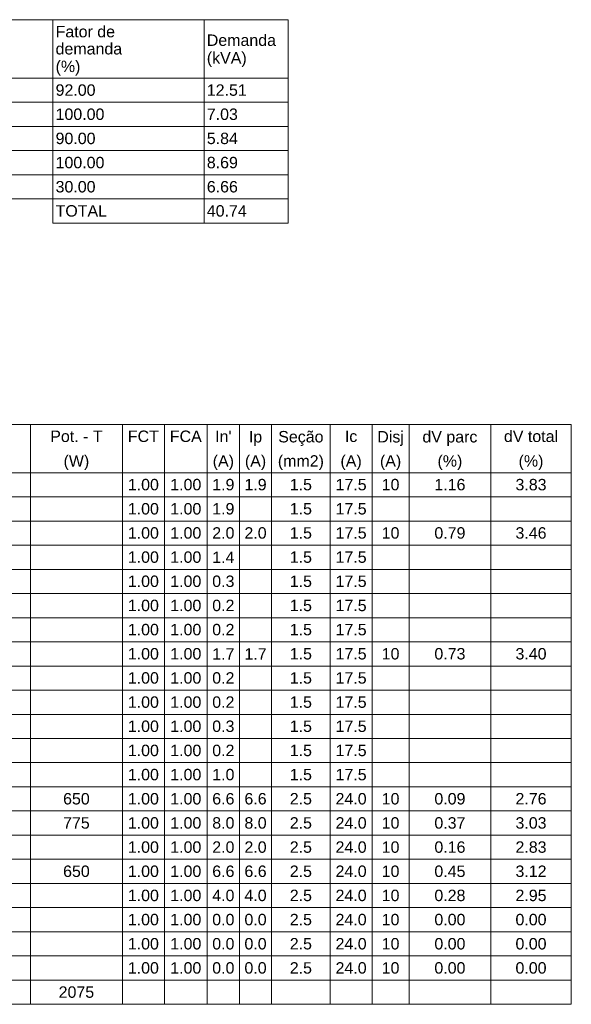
# Model space of a CAD drawing. Header units: millimetres. Extents: x 55082 to 85113, y -5867 to -946.
# Tile 48 of 77: x 67999 to 68530, y -3222 to -2275. Entities that reach past the tile are written whole.
import ezdxf

# ---------------------------------------------------------------- set-up
doc = ezdxf.new("R2010")
doc.units = ezdxf.units.MM
doc.header["$MEASUREMENT"] = 0
doc.layers.add('DI-Tabelas', color=7, linetype='Continuous', lineweight=5)
doc.styles.add('Arial', font='arial.ttf')

msp = doc.modelspace()

# ---------------------------------------------------------------- linework, layer by layer
at = {"layer": 'DI-Tabelas'}
for p, q in [((68257.71, -2274.61), (67376.57, -2274.61)), ((68031.33, -2274.61), (68031.33, -2330.87)), ((68176.92, -2274.61), (68176.92, -2330.87)), ((68257.71, -2274.61), (68257.71, -2330.87)), ((68031.33, -2330.87), (67885.71, -2330.87)), ((67885.71, -2330.87), (68031.33, -2330.87)), ((68176.92, -2330.87), (68031.33, -2330.87)), ((68031.33, -2330.87), (68031.33, -2354.13)), ((68031.33, -2330.87), (68176.92, -2330.87)), ((68257.71, -2330.87), (68176.92, -2330.87)), ((68176.92, -2330.87), (68176.92, -2354.13)), ((68176.92, -2330.87), (68257.71, -2330.87)), ((68257.71, -2330.87), (68257.71, -2354.13)), ((68031.33, -2354.13), (67885.71, -2354.13)), ((68176.92, -2354.13), (68031.33, -2354.13)), ((68031.33, -2354.13), (68031.33, -2377.39)), ((68257.71, -2354.13), (68176.92, -2354.13)), ((68176.92, -2354.13), (68176.92, -2377.39)), ((68257.71, -2354.13), (68257.71, -2377.39)), ((68031.33, -2377.39), (67885.71, -2377.39)), ((68176.92, -2377.39), (68031.33, -2377.39)), ((68031.33, -2377.39), (68031.33, -2400.65)), ((68257.71, -2377.39), (68176.92, -2377.39)), ((68176.92, -2377.39), (68176.92, -2400.65)), ((68257.71, -2377.39), (68257.71, -2400.65)), ((68031.33, -2400.65), (67885.71, -2400.65)), ((68176.92, -2400.65), (68031.33, -2400.65)), ((68031.33, -2400.65), (68031.33, -2423.91)), ((68257.71, -2400.65), (68176.92, -2400.65)), ((68176.92, -2400.65), (68176.92, -2423.91)), ((68257.71, -2400.65), (68257.71, -2423.91)), ((68031.33, -2423.91), (67885.71, -2423.91)), ((68176.92, -2423.91), (68031.33, -2423.91)), ((68031.33, -2423.91), (68031.33, -2447.17)), ((68257.71, -2423.91), (68176.92, -2423.91)), ((68176.92, -2423.91), (68176.92, -2447.17)), ((68257.71, -2423.91), (68257.71, -2447.17)), ((68031.33, -2447.17), (67885.71, -2447.17)), ((68176.92, -2447.17), (68031.33, -2447.17)), ((68031.33, -2447.17), (68031.33, -2470.43)), ((68257.71, -2447.17), (68176.92, -2447.17)), ((68176.92, -2447.17), (68176.92, -2470.43)), ((68257.71, -2447.17), (68257.71, -2470.43)), ((68176.92, -2470.43), (68031.33, -2470.43)), ((68257.71, -2470.43), (68176.92, -2470.43)), ((68530.37, -2664.13), (67045.12, -2664.13)), ((68009.63, -2664.13), (68009.63, -2687.39)), ((68098.14, -2664.13), (68098.14, -2687.39)), ((68138.53, -2664.13), (68138.53, -2687.39)), ((68179.85, -2664.13), (68179.85, -2687.39)), ((68210.84, -2664.13), (68210.84, -2687.39)), ((68241.83, -2664.13), (68241.83, -2687.39)), ((68298.14, -2664.13), (68298.14, -2687.39)), ((68338.53, -2664.13), (68338.53, -2687.39)), ((68374.2, -2664.13), (68374.2, -2687.39)), ((68452.76, -2664.13), (68452.76, -2687.39)), ((68530.37, -2664.13), (68530.37, -2687.39)), ((68009.63, -2687.39), (68009.63, -2710.65)), ((68098.14, -2687.39), (68098.14, -2710.65)), ((68138.53, -2687.39), (68138.53, -2710.65)), ((68179.85, -2687.39), (68179.85, -2710.65)), ((68210.84, -2687.39), (68210.84, -2710.65)), ((68241.83, -2687.39), (68241.83, -2710.65)), ((68298.14, -2687.39), (68298.14, -2710.65)), ((68338.53, -2687.39), (68338.53, -2710.65)), ((68374.2, -2687.39), (68374.2, -2710.65)), ((68452.76, -2687.39), (68452.76, -2710.65)), ((68530.37, -2687.39), (68530.37, -2710.65)), ((68009.63, -2710.65), (67920.16, -2710.65)), ((67920.16, -2710.65), (68009.63, -2710.65)), ((68098.14, -2710.65), (68009.63, -2710.65)), ((68009.63, -2710.65), (68009.63, -2733.91)), ((68009.63, -2710.65), (68098.14, -2710.65)), ((68138.53, -2710.65), (68098.14, -2710.65)), ((68098.14, -2710.65), (68098.14, -2733.91)), ((68098.14, -2710.65), (68138.53, -2710.65)), ((68179.85, -2710.65), (68138.53, -2710.65)), ((68138.53, -2710.65), (68138.53, -2733.91)), ((68138.53, -2710.65), (68179.85, -2710.65)), ((68210.84, -2710.65), (68179.85, -2710.65)), ((68179.85, -2710.65), (68179.85, -2733.91)), ((68179.85, -2710.65), (68210.84, -2710.65)), ((68241.83, -2710.65), (68210.84, -2710.65)), ((68210.84, -2710.65), (68210.84, -2733.91)), ((68210.84, -2710.65), (68241.83, -2710.65)), ((68298.14, -2710.65), (68241.83, -2710.65)), ((68241.83, -2710.65), (68241.83, -2733.91)), ((68241.83, -2710.65), (68298.14, -2710.65)), ((68338.53, -2710.65), (68298.14, -2710.65)), ((68298.14, -2710.65), (68298.14, -2733.91)), ((68298.14, -2710.65), (68338.53, -2710.65)), ((68374.2, -2710.65), (68338.53, -2710.65)), ((68338.53, -2710.65), (68338.53, -2733.91)), ((68338.53, -2710.65), (68374.2, -2710.65)), ((68452.76, -2710.65), (68374.2, -2710.65)), ((68374.2, -2710.65), (68374.2, -2733.91)), ((68374.2, -2710.65), (68452.76, -2710.65)), ((68530.37, -2710.65), (68452.76, -2710.65)), ((68452.76, -2710.65), (68452.76, -2733.91)), ((68452.76, -2710.65), (68530.37, -2710.65)), ((68530.37, -2710.65), (68530.37, -2733.91)), ((68009.63, -2733.91), (67920.16, -2733.91)), ((68098.14, -2733.91), (68009.63, -2733.91)), ((68009.63, -2733.91), (68009.63, -2757.17)), ((68138.53, -2733.91), (68098.14, -2733.91)), ((68098.14, -2733.91), (68098.14, -2757.17)), ((68179.85, -2733.91), (68138.53, -2733.91)), ((68138.53, -2733.91), (68138.53, -2757.17)), ((68210.84, -2733.91), (68179.85, -2733.91)), ((68179.85, -2733.91), (68179.85, -2757.17)), ((68241.83, -2733.91), (68210.84, -2733.91)), ((68210.84, -2733.91), (68210.84, -2757.17)), ((68298.14, -2733.91), (68241.83, -2733.91)), ((68241.83, -2733.91), (68241.83, -2757.17)), ((68338.53, -2733.91), (68298.14, -2733.91)), ((68298.14, -2733.91), (68298.14, -2757.17)), ((68374.2, -2733.91), (68338.53, -2733.91)), ((68338.53, -2733.91), (68338.53, -2757.17)), ((68452.76, -2733.91), (68374.2, -2733.91)), ((68374.2, -2733.91), (68374.2, -2757.17)), ((68530.37, -2733.91), (68452.76, -2733.91)), ((68452.76, -2733.91), (68452.76, -2757.17)), ((68530.37, -2733.91), (68530.37, -2757.17)), ((68009.63, -2757.17), (67920.16, -2757.17)), ((68098.14, -2757.17), (68009.63, -2757.17)), ((68009.63, -2757.17), (68009.63, -2780.43)), ((68138.53, -2757.17), (68098.14, -2757.17)), ((68098.14, -2757.17), (68098.14, -2780.43)), ((68179.85, -2757.17), (68138.53, -2757.17)), ((68138.53, -2757.17), (68138.53, -2780.43)), ((68210.84, -2757.17), (68179.85, -2757.17)), ((68179.85, -2757.17), (68179.85, -2780.43)), ((68241.83, -2757.17), (68210.84, -2757.17)), ((68210.84, -2757.17), (68210.84, -2780.43)), ((68298.14, -2757.17), (68241.83, -2757.17)), ((68241.83, -2757.17), (68241.83, -2780.43)), ((68338.53, -2757.17), (68298.14, -2757.17)), ((68298.14, -2757.17), (68298.14, -2780.43)), ((68374.2, -2757.17), (68338.53, -2757.17)), ((68338.53, -2757.17), (68338.53, -2780.43)), ((68452.76, -2757.17), (68374.2, -2757.17)), ((68374.2, -2757.17), (68374.2, -2780.43)), ((68530.37, -2757.17), (68452.76, -2757.17)), ((68452.76, -2757.17), (68452.76, -2780.43)), ((68530.37, -2757.17), (68530.37, -2780.43)), ((68009.63, -2780.43), (67920.16, -2780.43)), ((68098.14, -2780.43), (68009.63, -2780.43)), ((68009.63, -2780.43), (68009.63, -2803.69)), ((68138.53, -2780.43), (68098.14, -2780.43)), ((68098.14, -2780.43), (68098.14, -2803.69)), ((68179.85, -2780.43), (68138.53, -2780.43)), ((68138.53, -2780.43), (68138.53, -2803.69)), ((68210.84, -2780.43), (68179.85, -2780.43)), ((68179.85, -2780.43), (68179.85, -2803.69)), ((68241.83, -2780.43), (68210.84, -2780.43)), ((68210.84, -2780.43), (68210.84, -2803.69)), ((68298.14, -2780.43), (68241.83, -2780.43)), ((68241.83, -2780.43), (68241.83, -2803.69)), ((68338.53, -2780.43), (68298.14, -2780.43)), ((68298.14, -2780.43), (68298.14, -2803.69)), ((68374.2, -2780.43), (68338.53, -2780.43)), ((68338.53, -2780.43), (68338.53, -2803.69)), ((68452.76, -2780.43), (68374.2, -2780.43)), ((68374.2, -2780.43), (68374.2, -2803.69)), ((68530.37, -2780.43), (68452.76, -2780.43)), ((68452.76, -2780.43), (68452.76, -2803.69)), ((68530.37, -2780.43), (68530.37, -2803.69)), ((68009.63, -2803.69), (67920.16, -2803.69)), ((68098.14, -2803.69), (68009.63, -2803.69)), ((68009.63, -2803.69), (68009.63, -2826.95)), ((68138.53, -2803.69), (68098.14, -2803.69)), ((68098.14, -2803.69), (68098.14, -2826.95)), ((68179.85, -2803.69), (68138.53, -2803.69)), ((68138.53, -2803.69), (68138.53, -2826.95)), ((68210.84, -2803.69), (68179.85, -2803.69)), ((68179.85, -2803.69), (68179.85, -2826.95)), ((68241.83, -2803.69), (68210.84, -2803.69)), ((68210.84, -2803.69), (68210.84, -2826.95)), ((68298.14, -2803.69), (68241.83, -2803.69)), ((68241.83, -2803.69), (68241.83, -2826.95)), ((68338.53, -2803.69), (68298.14, -2803.69)), ((68298.14, -2803.69), (68298.14, -2826.95)), ((68374.2, -2803.69), (68338.53, -2803.69)), ((68338.53, -2803.69), (68338.53, -2826.95)), ((68452.76, -2803.69), (68374.2, -2803.69)), ((68374.2, -2803.69), (68374.2, -2826.95)), ((68530.37, -2803.69), (68452.76, -2803.69)), ((68452.76, -2803.69), (68452.76, -2826.95)), ((68530.37, -2803.69), (68530.37, -2826.95)), ((68009.63, -2826.95), (67920.16, -2826.95)), ((68098.14, -2826.95), (68009.63, -2826.95)), ((68009.63, -2826.95), (68009.63, -2850.21)), ((68138.53, -2826.95), (68098.14, -2826.95)), ((68098.14, -2826.95), (68098.14, -2850.21)), ((68179.85, -2826.95), (68138.53, -2826.95)), ((68138.53, -2826.95), (68138.53, -2850.21)), ((68210.84, -2826.95), (68179.85, -2826.95)), ((68179.85, -2826.95), (68179.85, -2850.21)), ((68241.83, -2826.95), (68210.84, -2826.95)), ((68210.84, -2826.95), (68210.84, -2850.21)), ((68298.14, -2826.95), (68241.83, -2826.95)), ((68241.83, -2826.95), (68241.83, -2850.21)), ((68338.53, -2826.95), (68298.14, -2826.95)), ((68298.14, -2826.95), (68298.14, -2850.21)), ((68374.2, -2826.95), (68338.53, -2826.95)), ((68338.53, -2826.95), (68338.53, -2850.21)), ((68452.76, -2826.95), (68374.2, -2826.95)), ((68374.2, -2826.95), (68374.2, -2850.21)), ((68530.37, -2826.95), (68452.76, -2826.95)), ((68452.76, -2826.95), (68452.76, -2850.21)), ((68530.37, -2826.95), (68530.37, -2850.21)), ((68009.63, -2850.21), (67920.16, -2850.21)), ((68098.14, -2850.21), (68009.63, -2850.21)), ((68009.63, -2850.21), (68009.63, -2873.47)), ((68138.53, -2850.21), (68098.14, -2850.21)), ((68098.14, -2850.21), (68098.14, -2873.47)), ((68179.85, -2850.21), (68138.53, -2850.21)), ((68138.53, -2850.21), (68138.53, -2873.47)), ((68210.84, -2850.21), (68179.85, -2850.21)), ((68179.85, -2850.21), (68179.85, -2873.47)), ((68241.83, -2850.21), (68210.84, -2850.21)), ((68210.84, -2850.21), (68210.84, -2873.47)), ((68298.14, -2850.21), (68241.83, -2850.21)), ((68241.83, -2850.21), (68241.83, -2873.47)), ((68338.53, -2850.21), (68298.14, -2850.21)), ((68298.14, -2850.21), (68298.14, -2873.47)), ((68374.2, -2850.21), (68338.53, -2850.21)), ((68338.53, -2850.21), (68338.53, -2873.47)), ((68452.76, -2850.21), (68374.2, -2850.21)), ((68374.2, -2850.21), (68374.2, -2873.47)), ((68530.37, -2850.21), (68452.76, -2850.21)), ((68452.76, -2850.21), (68452.76, -2873.47)), ((68530.37, -2850.21), (68530.37, -2873.47)), ((68009.63, -2873.47), (67920.16, -2873.47)), ((68098.14, -2873.47), (68009.63, -2873.47)), ((68009.63, -2873.47), (68009.63, -2896.73)), ((68138.53, -2873.47), (68098.14, -2873.47)), ((68098.14, -2873.47), (68098.14, -2896.73)), ((68179.85, -2873.47), (68138.53, -2873.47)), ((68138.53, -2873.47), (68138.53, -2896.73)), ((68210.84, -2873.47), (68179.85, -2873.47)), ((68179.85, -2873.47), (68179.85, -2896.73)), ((68241.83, -2873.47), (68210.84, -2873.47)), ((68210.84, -2873.47), (68210.84, -2896.73)), ((68298.14, -2873.47), (68241.83, -2873.47)), ((68241.83, -2873.47), (68241.83, -2896.73)), ((68338.53, -2873.47), (68298.14, -2873.47)), ((68298.14, -2873.47), (68298.14, -2896.73)), ((68374.2, -2873.47), (68338.53, -2873.47)), ((68338.53, -2873.47), (68338.53, -2896.73)), ((68452.76, -2873.47), (68374.2, -2873.47)), ((68374.2, -2873.47), (68374.2, -2896.73)), ((68530.37, -2873.47), (68452.76, -2873.47)), ((68452.76, -2873.47), (68452.76, -2896.73)), ((68530.37, -2873.47), (68530.37, -2896.73)), ((68009.63, -2896.73), (67920.16, -2896.73)), ((68098.14, -2896.73), (68009.63, -2896.73)), ((68009.63, -2896.73), (68009.63, -2919.99)), ((68138.53, -2896.73), (68098.14, -2896.73)), ((68098.14, -2896.73), (68098.14, -2919.99)), ((68179.85, -2896.73), (68138.53, -2896.73)), ((68138.53, -2896.73), (68138.53, -2919.99)), ((68210.84, -2896.73), (68179.85, -2896.73)), ((68179.85, -2896.73), (68179.85, -2919.99)), ((68241.83, -2896.73), (68210.84, -2896.73)), ((68210.84, -2896.73), (68210.84, -2919.99)), ((68298.14, -2896.73), (68241.83, -2896.73)), ((68241.83, -2896.73), (68241.83, -2919.99)), ((68338.53, -2896.73), (68298.14, -2896.73)), ((68298.14, -2896.73), (68298.14, -2919.99)), ((68374.2, -2896.73), (68338.53, -2896.73)), ((68338.53, -2896.73), (68338.53, -2919.99)), ((68452.76, -2896.73), (68374.2, -2896.73)), ((68374.2, -2896.73), (68374.2, -2919.99)), ((68530.37, -2896.73), (68452.76, -2896.73)), ((68452.76, -2896.73), (68452.76, -2919.99)), ((68530.37, -2896.73), (68530.37, -2919.99)), ((68009.63, -2919.99), (67920.16, -2919.99)), ((68098.14, -2919.99), (68009.63, -2919.99)), ((68009.63, -2919.99), (68009.63, -2943.25)), ((68138.53, -2919.99), (68098.14, -2919.99)), ((68098.14, -2919.99), (68098.14, -2943.25)), ((68179.85, -2919.99), (68138.53, -2919.99)), ((68138.53, -2919.99), (68138.53, -2943.25)), ((68210.84, -2919.99), (68179.85, -2919.99)), ((68179.85, -2919.99), (68179.85, -2943.25)), ((68241.83, -2919.99), (68210.84, -2919.99)), ((68210.84, -2919.99), (68210.84, -2943.25)), ((68298.14, -2919.99), (68241.83, -2919.99)), ((68241.83, -2919.99), (68241.83, -2943.25)), ((68338.53, -2919.99), (68298.14, -2919.99)), ((68298.14, -2919.99), (68298.14, -2943.25)), ((68374.2, -2919.99), (68338.53, -2919.99)), ((68338.53, -2919.99), (68338.53, -2943.25)), ((68452.76, -2919.99), (68374.2, -2919.99)), ((68374.2, -2919.99), (68374.2, -2943.25)), ((68530.37, -2919.99), (68452.76, -2919.99)), ((68452.76, -2919.99), (68452.76, -2943.25)), ((68530.37, -2919.99), (68530.37, -2943.25)), ((68009.63, -2943.25), (67920.16, -2943.25)), ((68098.14, -2943.25), (68009.63, -2943.25)), ((68009.63, -2943.25), (68009.63, -2966.51)), ((68138.53, -2943.25), (68098.14, -2943.25)), ((68098.14, -2943.25), (68098.14, -2966.51)), ((68179.85, -2943.25), (68138.53, -2943.25)), ((68138.53, -2943.25), (68138.53, -2966.51)), ((68210.84, -2943.25), (68179.85, -2943.25)), ((68179.85, -2943.25), (68179.85, -2966.51)), ((68241.83, -2943.25), (68210.84, -2943.25)), ((68210.84, -2943.25), (68210.84, -2966.51)), ((68298.14, -2943.25), (68241.83, -2943.25)), ((68241.83, -2943.25), (68241.83, -2966.51)), ((68338.53, -2943.25), (68298.14, -2943.25)), ((68298.14, -2943.25), (68298.14, -2966.51)), ((68374.2, -2943.25), (68338.53, -2943.25)), ((68338.53, -2943.25), (68338.53, -2966.51)), ((68452.76, -2943.25), (68374.2, -2943.25)), ((68374.2, -2943.25), (68374.2, -2966.51)), ((68530.37, -2943.25), (68452.76, -2943.25)), ((68452.76, -2943.25), (68452.76, -2966.51)), ((68530.37, -2943.25), (68530.37, -2966.51)), ((68009.63, -2966.51), (67920.16, -2966.51)), ((68098.14, -2966.51), (68009.63, -2966.51)), ((68009.63, -2966.51), (68009.63, -2989.77)), ((68138.53, -2966.51), (68098.14, -2966.51)), ((68098.14, -2966.51), (68098.14, -2989.77)), ((68179.85, -2966.51), (68138.53, -2966.51)), ((68138.53, -2966.51), (68138.53, -2989.77)), ((68210.84, -2966.51), (68179.85, -2966.51)), ((68179.85, -2966.51), (68179.85, -2989.77)), ((68241.83, -2966.51), (68210.84, -2966.51)), ((68210.84, -2966.51), (68210.84, -2989.77)), ((68298.14, -2966.51), (68241.83, -2966.51)), ((68241.83, -2966.51), (68241.83, -2989.77)), ((68338.53, -2966.51), (68298.14, -2966.51)), ((68298.14, -2966.51), (68298.14, -2989.77)), ((68374.2, -2966.51), (68338.53, -2966.51)), ((68338.53, -2966.51), (68338.53, -2989.77)), ((68452.76, -2966.51), (68374.2, -2966.51)), ((68374.2, -2966.51), (68374.2, -2989.77)), ((68530.37, -2966.51), (68452.76, -2966.51)), ((68452.76, -2966.51), (68452.76, -2989.77)), ((68530.37, -2966.51), (68530.37, -2989.77)), ((68009.63, -2989.77), (67920.16, -2989.77)), ((68098.14, -2989.77), (68009.63, -2989.77)), ((68009.63, -2989.77), (68009.63, -3013.03)), ((68138.53, -2989.77), (68098.14, -2989.77)), ((68098.14, -2989.77), (68098.14, -3013.03)), ((68179.85, -2989.77), (68138.53, -2989.77)), ((68138.53, -2989.77), (68138.53, -3013.03)), ((68210.84, -2989.77), (68179.85, -2989.77)), ((68179.85, -2989.77), (68179.85, -3013.03)), ((68241.83, -2989.77), (68210.84, -2989.77)), ((68210.84, -2989.77), (68210.84, -3013.03)), ((68298.14, -2989.77), (68241.83, -2989.77)), ((68241.83, -2989.77), (68241.83, -3013.03)), ((68338.53, -2989.77), (68298.14, -2989.77)), ((68298.14, -2989.77), (68298.14, -3013.03)), ((68374.2, -2989.77), (68338.53, -2989.77)), ((68338.53, -2989.77), (68338.53, -3013.03)), ((68452.76, -2989.77), (68374.2, -2989.77)), ((68374.2, -2989.77), (68374.2, -3013.03)), ((68530.37, -2989.77), (68452.76, -2989.77)), ((68452.76, -2989.77), (68452.76, -3013.03)), ((68530.37, -2989.77), (68530.37, -3013.03)), ((68009.63, -3013.03), (67920.16, -3013.03)), ((68098.14, -3013.03), (68009.63, -3013.03)), ((68009.63, -3013.03), (68009.63, -3036.29)), ((68138.53, -3013.03), (68098.14, -3013.03)), ((68098.14, -3013.03), (68098.14, -3036.29)), ((68179.85, -3013.03), (68138.53, -3013.03)), ((68138.53, -3013.03), (68138.53, -3036.29)), ((68210.84, -3013.03), (68179.85, -3013.03)), ((68179.85, -3013.03), (68179.85, -3036.29)), ((68241.83, -3013.03), (68210.84, -3013.03)), ((68210.84, -3013.03), (68210.84, -3036.29)), ((68298.14, -3013.03), (68241.83, -3013.03)), ((68241.83, -3013.03), (68241.83, -3036.29)), ((68338.53, -3013.03), (68298.14, -3013.03)), ((68298.14, -3013.03), (68298.14, -3036.29)), ((68374.2, -3013.03), (68338.53, -3013.03)), ((68338.53, -3013.03), (68338.53, -3036.29)), ((68452.76, -3013.03), (68374.2, -3013.03)), ((68374.2, -3013.03), (68374.2, -3036.29)), ((68530.37, -3013.03), (68452.76, -3013.03)), ((68452.76, -3013.03), (68452.76, -3036.29)), ((68530.37, -3013.03), (68530.37, -3036.29)), ((68009.63, -3036.29), (67920.16, -3036.29)), ((68098.14, -3036.29), (68009.63, -3036.29)), ((68009.63, -3036.29), (68009.63, -3059.55)), ((68138.53, -3036.29), (68098.14, -3036.29)), ((68098.14, -3036.29), (68098.14, -3059.55)), ((68179.85, -3036.29), (68138.53, -3036.29)), ((68138.53, -3036.29), (68138.53, -3059.55)), ((68210.84, -3036.29), (68179.85, -3036.29)), ((68179.85, -3036.29), (68179.85, -3059.55)), ((68241.83, -3036.29), (68210.84, -3036.29)), ((68210.84, -3036.29), (68210.84, -3059.55)), ((68298.14, -3036.29), (68241.83, -3036.29)), ((68241.83, -3036.29), (68241.83, -3059.55)), ((68338.53, -3036.29), (68298.14, -3036.29)), ((68298.14, -3036.29), (68298.14, -3059.55)), ((68374.2, -3036.29), (68338.53, -3036.29)), ((68338.53, -3036.29), (68338.53, -3059.55)), ((68452.76, -3036.29), (68374.2, -3036.29)), ((68374.2, -3036.29), (68374.2, -3059.55)), ((68530.37, -3036.29), (68452.76, -3036.29)), ((68452.76, -3036.29), (68452.76, -3059.55)), ((68530.37, -3036.29), (68530.37, -3059.55)), ((68009.63, -3059.55), (67920.16, -3059.55)), ((68098.14, -3059.55), (68009.63, -3059.55)), ((68009.63, -3059.55), (68009.63, -3082.81)), ((68138.53, -3059.55), (68098.14, -3059.55)), ((68098.14, -3059.55), (68098.14, -3082.81)), ((68179.85, -3059.55), (68138.53, -3059.55)), ((68138.53, -3059.55), (68138.53, -3082.81)), ((68210.84, -3059.55), (68179.85, -3059.55)), ((68179.85, -3059.55), (68179.85, -3082.81)), ((68241.83, -3059.55), (68210.84, -3059.55)), ((68210.84, -3059.55), (68210.84, -3082.81)), ((68298.14, -3059.55), (68241.83, -3059.55)), ((68241.83, -3059.55), (68241.83, -3082.81)), ((68338.53, -3059.55), (68298.14, -3059.55)), ((68298.14, -3059.55), (68298.14, -3082.81)), ((68374.2, -3059.55), (68338.53, -3059.55)), ((68338.53, -3059.55), (68338.53, -3082.81)), ((68452.76, -3059.55), (68374.2, -3059.55)), ((68374.2, -3059.55), (68374.2, -3082.81)), ((68530.37, -3059.55), (68452.76, -3059.55)), ((68452.76, -3059.55), (68452.76, -3082.81)), ((68530.37, -3059.55), (68530.37, -3082.81)), ((68009.63, -3082.81), (67920.16, -3082.81)), ((68098.14, -3082.81), (68009.63, -3082.81)), ((68009.63, -3082.81), (68009.63, -3106.07)), ((68138.53, -3082.81), (68098.14, -3082.81)), ((68098.14, -3082.81), (68098.14, -3106.07)), ((68179.85, -3082.81), (68138.53, -3082.81)), ((68138.53, -3082.81), (68138.53, -3106.07)), ((68210.84, -3082.81), (68179.85, -3082.81)), ((68179.85, -3082.81), (68179.85, -3106.07)), ((68241.83, -3082.81), (68210.84, -3082.81)), ((68210.84, -3082.81), (68210.84, -3106.07)), ((68298.14, -3082.81), (68241.83, -3082.81)), ((68241.83, -3082.81), (68241.83, -3106.07)), ((68338.53, -3082.81), (68298.14, -3082.81)), ((68298.14, -3082.81), (68298.14, -3106.07)), ((68374.2, -3082.81), (68338.53, -3082.81)), ((68338.53, -3082.81), (68338.53, -3106.07)), ((68452.76, -3082.81), (68374.2, -3082.81)), ((68374.2, -3082.81), (68374.2, -3106.07)), ((68530.37, -3082.81), (68452.76, -3082.81)), ((68452.76, -3082.81), (68452.76, -3106.07)), ((68530.37, -3082.81), (68530.37, -3106.07)), ((68009.63, -3106.07), (67920.16, -3106.07)), ((68098.14, -3106.07), (68009.63, -3106.07)), ((68009.63, -3106.07), (68009.63, -3129.33)), ((68138.53, -3106.07), (68098.14, -3106.07)), ((68098.14, -3106.07), (68098.14, -3129.33)), ((68179.85, -3106.07), (68138.53, -3106.07)), ((68138.53, -3106.07), (68138.53, -3129.33)), ((68210.84, -3106.07), (68179.85, -3106.07)), ((68179.85, -3106.07), (68179.85, -3129.33)), ((68241.83, -3106.07), (68210.84, -3106.07)), ((68210.84, -3106.07), (68210.84, -3129.33)), ((68298.14, -3106.07), (68241.83, -3106.07)), ((68241.83, -3106.07), (68241.83, -3129.33)), ((68338.53, -3106.07), (68298.14, -3106.07)), ((68298.14, -3106.07), (68298.14, -3129.33)), ((68374.2, -3106.07), (68338.53, -3106.07)), ((68338.53, -3106.07), (68338.53, -3129.33)), ((68452.76, -3106.07), (68374.2, -3106.07)), ((68374.2, -3106.07), (68374.2, -3129.33)), ((68530.37, -3106.07), (68452.76, -3106.07)), ((68452.76, -3106.07), (68452.76, -3129.33)), ((68530.37, -3106.07), (68530.37, -3129.33)), ((68009.63, -3129.33), (67920.16, -3129.33)), ((68098.14, -3129.33), (68009.63, -3129.33)), ((68009.63, -3129.33), (68009.63, -3152.59)), ((68138.53, -3129.33), (68098.14, -3129.33)), ((68098.14, -3129.33), (68098.14, -3152.59)), ((68179.85, -3129.33), (68138.53, -3129.33)), ((68138.53, -3129.33), (68138.53, -3152.59)), ((68210.84, -3129.33), (68179.85, -3129.33)), ((68179.85, -3129.33), (68179.85, -3152.59)), ((68241.83, -3129.33), (68210.84, -3129.33)), ((68210.84, -3129.33), (68210.84, -3152.59)), ((68298.14, -3129.33), (68241.83, -3129.33)), ((68241.83, -3129.33), (68241.83, -3152.59)), ((68338.53, -3129.33), (68298.14, -3129.33)), ((68298.14, -3129.33), (68298.14, -3152.59)), ((68374.2, -3129.33), (68338.53, -3129.33)), ((68338.53, -3129.33), (68338.53, -3152.59)), ((68452.76, -3129.33), (68374.2, -3129.33)), ((68374.2, -3129.33), (68374.2, -3152.59)), ((68530.37, -3129.33), (68452.76, -3129.33)), ((68452.76, -3129.33), (68452.76, -3152.59)), ((68530.37, -3129.33), (68530.37, -3152.59)), ((68009.63, -3152.59), (67920.16, -3152.59)), ((68098.14, -3152.59), (68009.63, -3152.59)), ((68009.63, -3152.59), (68009.63, -3175.85)), ((68138.53, -3152.59), (68098.14, -3152.59)), ((68098.14, -3152.59), (68098.14, -3175.85)), ((68179.85, -3152.59), (68138.53, -3152.59)), ((68138.53, -3152.59), (68138.53, -3175.85)), ((68210.84, -3152.59), (68179.85, -3152.59)), ((68179.85, -3152.59), (68179.85, -3175.85)), ((68241.83, -3152.59), (68210.84, -3152.59)), ((68210.84, -3152.59), (68210.84, -3175.85)), ((68298.14, -3152.59), (68241.83, -3152.59)), ((68241.83, -3152.59), (68241.83, -3175.85)), ((68338.53, -3152.59), (68298.14, -3152.59)), ((68298.14, -3152.59), (68298.14, -3175.85)), ((68374.2, -3152.59), (68338.53, -3152.59)), ((68338.53, -3152.59), (68338.53, -3175.85)), ((68452.76, -3152.59), (68374.2, -3152.59)), ((68374.2, -3152.59), (68374.2, -3175.85)), ((68530.37, -3152.59), (68452.76, -3152.59)), ((68452.76, -3152.59), (68452.76, -3175.85)), ((68530.37, -3152.59), (68530.37, -3175.85)), ((68009.63, -3175.85), (67920.16, -3175.85)), ((68098.14, -3175.85), (68009.63, -3175.85)), ((68009.63, -3175.85), (68009.63, -3199.11)), ((68138.53, -3175.85), (68098.14, -3175.85)), ((68098.14, -3175.85), (68098.14, -3199.11)), ((68179.85, -3175.85), (68138.53, -3175.85)), ((68138.53, -3175.85), (68138.53, -3199.11)), ((68210.84, -3175.85), (68179.85, -3175.85)), ((68179.85, -3175.85), (68179.85, -3199.11)), ((68241.83, -3175.85), (68210.84, -3175.85)), ((68210.84, -3175.85), (68210.84, -3199.11)), ((68298.14, -3175.85), (68241.83, -3175.85)), ((68241.83, -3175.85), (68241.83, -3199.11)), ((68338.53, -3175.85), (68298.14, -3175.85)), ((68298.14, -3175.85), (68298.14, -3199.11)), ((68374.2, -3175.85), (68338.53, -3175.85)), ((68338.53, -3175.85), (68338.53, -3199.11)), ((68452.76, -3175.85), (68374.2, -3175.85)), ((68374.2, -3175.85), (68374.2, -3199.11)), ((68530.37, -3175.85), (68452.76, -3175.85)), ((68452.76, -3175.85), (68452.76, -3199.11)), ((68530.37, -3175.85), (68530.37, -3199.11)), ((68009.63, -3199.11), (67920.16, -3199.11)), ((68098.14, -3199.11), (68009.63, -3199.11)), ((68009.63, -3199.11), (68009.63, -3222.37)), ((68138.53, -3199.11), (68098.14, -3199.11)), ((68098.14, -3199.11), (68098.14, -3222.37)), ((68179.85, -3199.11), (68138.53, -3199.11)), ((68138.53, -3199.11), (68138.53, -3222.37)), ((68210.84, -3199.11), (68179.85, -3199.11)), ((68179.85, -3199.11), (68179.85, -3222.37)), ((68241.83, -3199.11), (68210.84, -3199.11)), ((68210.84, -3199.11), (68210.84, -3222.37)), ((68298.14, -3199.11), (68241.83, -3199.11)), ((68241.83, -3199.11), (68241.83, -3222.37)), ((68338.53, -3199.11), (68298.14, -3199.11)), ((68298.14, -3199.11), (68298.14, -3222.37)), ((68374.2, -3199.11), (68338.53, -3199.11)), ((68338.53, -3199.11), (68338.53, -3222.37)), ((68452.76, -3199.11), (68374.2, -3199.11)), ((68374.2, -3199.11), (68374.2, -3222.37)), ((68530.37, -3199.11), (68452.76, -3199.11)), ((68452.76, -3199.11), (68452.76, -3222.37)), ((68530.37, -3199.11), (68530.37, -3222.37)), ((68009.63, -3222.37), (67920.16, -3222.37)), ((68098.14, -3222.37), (68009.63, -3222.37)), ((68138.53, -3222.37), (68098.14, -3222.37)), ((68179.85, -3222.37), (68138.53, -3222.37)), ((68210.84, -3222.37), (68179.85, -3222.37)), ((68241.83, -3222.37), (68210.84, -3222.37)), ((68298.14, -3222.37), (68241.83, -3222.37)), ((68338.53, -3222.37), (68298.14, -3222.37)), ((68374.2, -3222.37), (68338.53, -3222.37)), ((68452.76, -3222.37), (68374.2, -3222.37)), ((68530.37, -3222.37), (68452.76, -3222.37))]:
    msp.add_line(p, q, dxfattribs=at)

# ---------------------------------------------------------------- texts
at = {"layer": 'DI-Tabelas', "char_height": 11, "line_spacing_factor": 0.6, "style": 'Arial'}
for s, insert, width, attachment_point in [('Fator de', (68033.83, -2291.74), 114.4268, 7), ('demanda', (68033.83, -2308.24), 128.1265, 7), ('Demanda', (68179.42, -2299.99), 133.2409, 7), ('(kVA)', (68179.42, -2320.12), 76.8491, 7), ('(%)', (68033.83, -2328.37), 47.7896, 7), ('92.00', (68033.83, -2348), 76.8826, 7), ('12.51', (68179.42, -2348), 76.8826, 7), ('100.00', (68033.83, -2371.26), 93.9695, 7), ('7.03', (68179.42, -2371.26), 59.7957, 7), ('90.00', (68033.83, -2394.52), 76.8826, 7), ('5.84', (68179.42, -2394.52), 59.7957, 7), ('100.00', (68033.83, -2417.78), 93.9695, 7), ('8.69', (68179.42, -2417.78), 59.7957, 7), ('30.00', (68033.83, -2441.04), 76.8826, 7), ('6.66', (68179.42, -2441.04), 59.7957, 7), ('TOTAL', (68033.83, -2464.3), 99.0671, 7), ('40.74', (68179.42, -2464.3), 76.8826, 7), ('Pot. - T', (68053.88, -2681.26), 100.7439, 8), ('FCT', (68118.33, -2681.26), 59.7622, 8), ('FCA', (68159.19, -2681.26), 61.4893, 8), ("In'", (68195.34, -2681.26), 31.4909, 8), ('Ip', (68226.33, -2684.89), 25.622, 8), ('Seção', (68269.98, -2684.89), 87.1448, 8), ('Ic', (68318.34, -2681.26), 23.9116, 8), ('Disj', (68356.37, -2684.89), 51.2271, 8), ('dV parc', (68413.48, -2684.89), 105.9085, 8), ('dV total', (68491.56, -2681.26), 104.1982, 8), ('(W)', (68053.88, -2708.15), 49.4665, 8), ('(A)', (68195.34, -2708.15), 40.9649, 8), ('(A)', (68226.33, -2708.15), 40.9649, 8), ('(mm2)', (68269.98, -2708.15), 88.7546, 8), ('(A)', (68318.34, -2708.15), 40.9649, 8), ('(A)', (68356.37, -2708.15), 40.9649, 8), ('(%)', (68413.48, -2708.15), 47.7896, 8), ('(%)', (68491.56, -2708.15), 47.7896, 8), ('1.00', (68118.33, -2727.78), 59.7957, 8), ('1.00', (68159.19, -2727.78), 59.7957, 8), ('1.9', (68195.34, -2727.78), 42.7088, 8), ('1.9', (68226.33, -2727.78), 42.7088, 8), ('1.5', (68269.98, -2727.78), 42.7088, 8), ('17.5', (68318.34, -2727.78), 59.7957, 8), ('10', (68356.37, -2727.78), 34.1738, 8), ('1.16', (68413.48, -2727.78), 59.7957, 8), ('3.83', (68491.56, -2727.78), 59.7957, 8), ('1.00', (68118.33, -2751.04), 59.7957, 8), ('1.00', (68159.19, -2751.04), 59.7957, 8), ('1.9', (68195.34, -2751.04), 42.7088, 8), ('1.5', (68269.98, -2751.04), 42.7088, 8), ('17.5', (68318.34, -2751.04), 59.7957, 8), ('1.00', (68118.33, -2774.3), 59.7957, 8), ('1.00', (68159.19, -2774.3), 59.7957, 8), ('2.0', (68195.34, -2774.3), 42.7088, 8), ('2.0', (68226.33, -2774.3), 42.7088, 8), ('1.5', (68269.98, -2774.3), 42.7088, 8), ('17.5', (68318.34, -2774.3), 59.7957, 8), ('10', (68356.37, -2774.3), 34.1738, 8), ('0.79', (68413.48, -2774.3), 59.7957, 8), ('3.46', (68491.56, -2774.3), 59.7957, 8), ('1.00', (68118.33, -2797.56), 59.7957, 8), ('1.00', (68159.19, -2797.56), 59.7957, 8), ('1.4', (68195.34, -2797.56), 42.7088, 8), ('1.5', (68269.98, -2797.56), 42.7088, 8), ('17.5', (68318.34, -2797.56), 59.7957, 8), ('1.00', (68118.33, -2820.82), 59.7957, 8), ('1.00', (68159.19, -2820.82), 59.7957, 8), ('0.3', (68195.34, -2820.82), 42.7088, 8), ('1.5', (68269.98, -2820.82), 42.7088, 8), ('17.5', (68318.34, -2820.82), 59.7957, 8), ('1.00', (68118.33, -2844.08), 59.7957, 8), ('1.00', (68159.19, -2844.08), 59.7957, 8), ('0.2', (68195.34, -2844.08), 42.7088, 8), ('1.5', (68269.98, -2844.08), 42.7088, 8), ('17.5', (68318.34, -2844.08), 59.7957, 8), ('1.00', (68118.33, -2867.34), 59.7957, 8), ('1.00', (68159.19, -2867.34), 59.7957, 8), ('0.2', (68195.34, -2867.34), 42.7088, 8), ('1.5', (68269.98, -2867.34), 42.7088, 8), ('17.5', (68318.34, -2867.34), 59.7957, 8), ('1.00', (68118.33, -2890.6), 59.7957, 8), ('1.00', (68159.19, -2890.6), 59.7957, 8), ('1.7', (68195.34, -2890.6), 42.7088, 8), ('1.7', (68226.33, -2890.6), 42.7088, 8), ('1.5', (68269.98, -2890.6), 42.7088, 8), ('17.5', (68318.34, -2890.6), 59.7957, 8), ('10', (68356.37, -2890.6), 34.1738, 8), ('0.73', (68413.48, -2890.6), 59.7957, 8), ('3.40', (68491.56, -2890.6), 59.7957, 8), ('1.00', (68118.33, -2913.86), 59.7957, 8), ('1.00', (68159.19, -2913.86), 59.7957, 8), ('0.2', (68195.34, -2913.86), 42.7088, 8), ('1.5', (68269.98, -2913.86), 42.7088, 8), ('17.5', (68318.34, -2913.86), 59.7957, 8), ('1.00', (68118.33, -2937.12), 59.7957, 8), ('1.00', (68159.19, -2937.12), 59.7957, 8), ('0.2', (68195.34, -2937.12), 42.7088, 8), ('1.5', (68269.98, -2937.12), 42.7088, 8), ('17.5', (68318.34, -2937.12), 59.7957, 8), ('1.00', (68118.33, -2960.38), 59.7957, 8), ('1.00', (68159.19, -2960.38), 59.7957, 8), ('0.3', (68195.34, -2960.38), 42.7088, 8), ('1.5', (68269.98, -2960.38), 42.7088, 8), ('17.5', (68318.34, -2960.38), 59.7957, 8), ('1.00', (68118.33, -2983.64), 59.7957, 8), ('1.00', (68159.19, -2983.64), 59.7957, 8), ('0.2', (68195.34, -2983.64), 42.7088, 8), ('1.5', (68269.98, -2983.64), 42.7088, 8), ('17.5', (68318.34, -2983.64), 59.7957, 8), ('1.00', (68118.33, -3006.9), 59.7957, 8), ('1.00', (68159.19, -3006.9), 59.7957, 8), ('1.0', (68195.34, -3006.9), 42.7088, 8), ('1.5', (68269.98, -3006.9), 42.7088, 8), ('17.5', (68318.34, -3006.9), 59.7957, 8), ('650', (68053.88, -3030.16), 51.2607, 8), ('1.00', (68118.33, -3030.16), 59.7957, 8), ('1.00', (68159.19, -3030.16), 59.7957, 8), ('6.6', (68195.34, -3030.16), 42.7088, 8), ('6.6', (68226.33, -3030.16), 42.7088, 8), ('2.5', (68269.98, -3030.16), 42.7088, 8), ('24.0', (68318.34, -3030.16), 59.7957, 8), ('10', (68356.37, -3030.16), 34.1738, 8), ('0.09', (68413.48, -3030.16), 59.7957, 8), ('2.76', (68491.56, -3030.16), 59.7957, 8), ('775', (68053.88, -3053.42), 51.2607, 8), ('1.00', (68118.33, -3053.42), 59.7957, 8), ('1.00', (68159.19, -3053.42), 59.7957, 8), ('8.0', (68195.34, -3053.42), 42.7088, 8), ('8.0', (68226.33, -3053.42), 42.7088, 8), ('2.5', (68269.98, -3053.42), 42.7088, 8), ('24.0', (68318.34, -3053.42), 59.7957, 8), ('10', (68356.37, -3053.42), 34.1738, 8), ('0.37', (68413.48, -3053.42), 59.7957, 8), ('3.03', (68491.56, -3053.42), 59.7957, 8), ('1.00', (68118.33, -3076.68), 59.7957, 8), ('1.00', (68159.19, -3076.68), 59.7957, 8), ('2.0', (68195.34, -3076.68), 42.7088, 8), ('2.0', (68226.33, -3076.68), 42.7088, 8), ('2.5', (68269.98, -3076.68), 42.7088, 8), ('24.0', (68318.34, -3076.68), 59.7957, 8), ('10', (68356.37, -3076.68), 34.1738, 8), ('0.16', (68413.48, -3076.68), 59.7957, 8), ('2.83', (68491.56, -3076.68), 59.7957, 8), ('650', (68053.88, -3099.94), 51.2607, 8), ('1.00', (68118.33, -3099.94), 59.7957, 8), ('1.00', (68159.19, -3099.94), 59.7957, 8), ('6.6', (68195.34, -3099.94), 42.7088, 8), ('6.6', (68226.33, -3099.94), 42.7088, 8), ('2.5', (68269.98, -3099.94), 42.7088, 8), ('24.0', (68318.34, -3099.94), 59.7957, 8), ('10', (68356.37, -3099.94), 34.1738, 8), ('0.45', (68413.48, -3099.94), 59.7957, 8), ('3.12', (68491.56, -3099.94), 59.7957, 8), ('1.00', (68118.33, -3123.2), 59.7957, 8), ('1.00', (68159.19, -3123.2), 59.7957, 8), ('4.0', (68195.34, -3123.2), 42.7088, 8), ('4.0', (68226.33, -3123.2), 42.7088, 8), ('2.5', (68269.98, -3123.2), 42.7088, 8), ('24.0', (68318.34, -3123.2), 59.7957, 8), ('10', (68356.37, -3123.2), 34.1738, 8), ('0.28', (68413.48, -3123.2), 59.7957, 8), ('2.95', (68491.56, -3123.2), 59.7957, 8), ('1.00', (68118.33, -3146.46), 59.7957, 8), ('1.00', (68159.19, -3146.46), 59.7957, 8), ('0.0', (68195.34, -3146.46), 42.7088, 8), ('0.0', (68226.33, -3146.46), 42.7088, 8), ('2.5', (68269.98, -3146.46), 42.7088, 8), ('24.0', (68318.34, -3146.46), 59.7957, 8), ('10', (68356.37, -3146.46), 34.1738, 8), ('0.00', (68413.48, -3146.46), 59.7957, 8), ('0.00', (68491.56, -3146.46), 59.7957, 8), ('1.00', (68118.33, -3169.72), 59.7957, 8), ('1.00', (68159.19, -3169.72), 59.7957, 8), ('0.0', (68195.34, -3169.72), 42.7088, 8), ('0.0', (68226.33, -3169.72), 42.7088, 8), ('2.5', (68269.98, -3169.72), 42.7088, 8), ('24.0', (68318.34, -3169.72), 59.7957, 8), ('10', (68356.37, -3169.72), 34.1738, 8), ('0.00', (68413.48, -3169.72), 59.7957, 8), ('0.00', (68491.56, -3169.72), 59.7957, 8), ('1.00', (68118.33, -3192.98), 59.7957, 8), ('1.00', (68159.19, -3192.98), 59.7957, 8), ('0.0', (68195.34, -3192.98), 42.7088, 8), ('0.0', (68226.33, -3192.98), 42.7088, 8), ('2.5', (68269.98, -3192.98), 42.7088, 8), ('24.0', (68318.34, -3192.98), 59.7957, 8), ('10', (68356.37, -3192.98), 34.1738, 8), ('0.00', (68413.48, -3192.98), 59.7957, 8), ('0.00', (68491.56, -3192.98), 59.7957, 8), ('2075', (68053.88, -3216.24), 68.3476, 8)]:
    msp.add_mtext(s, dxfattribs=dict(at, insert=insert, width=width, attachment_point=attachment_point))

doc.saveas('drawing.dxf')
